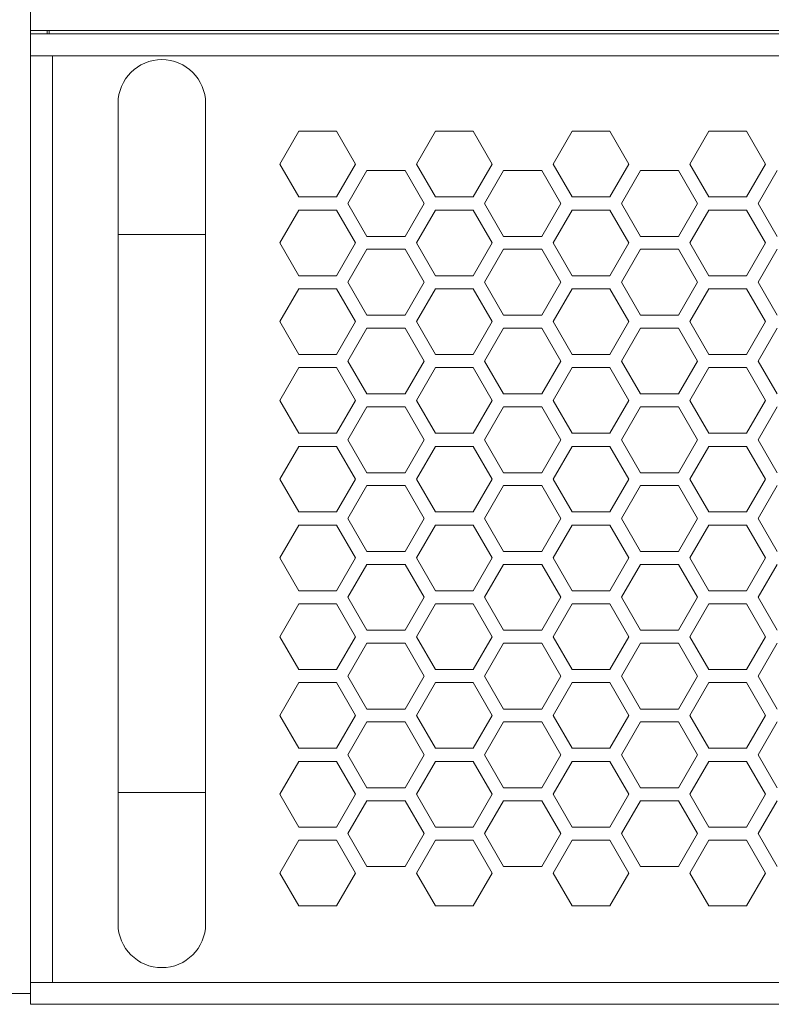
# Model space of a CAD drawing. Header units: millimetres. Extents: x 3082 to 3675, y 388 to 1418.
# Tile 3 of 22: x 3153 to 3222, y 481 to 571. Entities that reach past the tile are written whole.
import ezdxf

# ---------------------------------------------------------------- set-up
doc = ezdxf.new("R2010")
doc.units = ezdxf.units.MM
doc.header["$PDSIZE"] = -1
doc.dimstyles.new('ISO-25', dxfattribs={"dimtxt": 2.5, "dimasz": 2.5, "dimexe": 1.25, "dimexo": 0.625, "dimtad": 1, "dimtxsty": 'Standard', "dimcen": 2.5, "dimadec": 0, "dimazin": 0, "dimtfac": 1, "dimtmove": 0, "dimatfit": 3, "dimfxl": 0, "dimarcsym": 0})

# ---------------------------------------------------------------- blocks, each defined once
blk = doc.blocks.new('*D88')
at = {"color": 4, "linetype": 'ByBlock', "lineweight": -2, "transparency": 16777216}
for p, q in [((3148.943, 663.883), (3090.361, 663.883)), ((3095.361, 643.883), (3095.361, 600.716)), ((3095.361, 500.883), (3095.361, 544.05)), ((3148.943, 480.883), (3090.361, 480.883))]:
    blk.add_line(p, q, dxfattribs=at)
at = {"color": 4, "linetype": 'ByBlock', "transparency": 16777216}
for points in [[(3092.028, 643.883), (3098.694, 643.883), (3095.361, 663.883)], [(3092.028, 500.883), (3098.694, 500.883), (3095.361, 480.883)]]:
    blk.add_solid(points, dxfattribs=at)
at = {"layer": 'Defpoints', "color": 0, "linetype": 'ByBlock', "transparency": 16777216}
for p in [(3153.943, 663.883), (3095.361, 480.883), (3153.943, 480.883)]:
    blk.add_point(p, dxfattribs=at)
at = {"color": 4, "linetype": 'ByBlock', "lineweight": 5, "transparency": 16777216, "insert": (3095.361, 572.383), "char_height": 20, "attachment_point": 5, "rotation": 90}
blk.add_mtext('183', dxfattribs=at)
blk = doc.blocks.new('*D89')
at = {"color": 4, "linetype": 'ByBlock', "lineweight": -2, "transparency": 16777216}
for p, q in [((3128.943, 481.883), (3128.943, 399.416)), ((3618.943, 481.883), (3618.943, 399.416)), ((3148.943, 404.416), (3337.54, 404.416)), ((3598.943, 404.416), (3397.54, 404.416))]:
    blk.add_line(p, q, dxfattribs=at)
at = {"color": 4, "linetype": 'ByBlock', "transparency": 16777216}
for points in [[(3148.943, 407.749), (3148.943, 401.082), (3128.943, 404.416)], [(3598.943, 407.749), (3598.943, 401.082), (3618.943, 404.416)]]:
    blk.add_solid(points, dxfattribs=at)
at = {"layer": 'Defpoints', "color": 0, "linetype": 'ByBlock', "transparency": 16777216}
for p in [(3128.943, 486.883), (3618.943, 486.883), (3618.943, 404.416)]:
    blk.add_point(p, dxfattribs=at)
at = {"color": 4, "linetype": 'ByBlock', "lineweight": 5, "transparency": 16777216, "insert": (3367.54, 414.416), "char_height": 20, "attachment_point": 2}
blk.add_mtext('490', dxfattribs=at)
blk = doc.blocks.new('*D91')
at = {"color": 4, "linetype": 'ByBlock', "lineweight": -2, "transparency": 16777216}
for p, q in [((3139.957, 522.877), (3139.957, 443.782)), ((3608, 522.883), (3608, 443.782)), ((3159.957, 448.782), (3343.201, 448.782)), ((3588, 448.782), (3406.534, 448.782))]:
    blk.add_line(p, q, dxfattribs=at)
at = {"color": 4, "linetype": 'ByBlock', "transparency": 16777216}
for points in [[(3159.957, 452.115), (3159.957, 445.449), (3139.957, 448.782)], [(3588, 452.115), (3588, 445.449), (3608, 448.782)]]:
    blk.add_solid(points, dxfattribs=at)
at = {"layer": 'Defpoints', "color": 0, "linetype": 'ByBlock', "transparency": 16777216}
for p in [(3139.957, 527.877), (3608, 527.883), (3139.957, 448.782)]:
    blk.add_point(p, dxfattribs=at)
at = {"color": 4, "linetype": 'ByBlock', "lineweight": 5, "transparency": 16777216, "insert": (3374.868, 448.782), "char_height": 20, "attachment_point": 5}
blk.add_mtext('468', dxfattribs=at)

msp = doc.modelspace()

# ---------------------------------------------------------------- linework, layer by layer
at = {"color": 0, "linetype": 'ByBlock', "lineweight": 5}
for p, q in [((3153.943, 569.883), (3153.943, 571.883)), ((3593.943, 569.883), (3153.943, 569.883)), ((3153.943, 569.583), (3153.943, 569.883)), ((3155.443, 569.883), (3155.443, 569.583)), ((3155.643, 569.583), (3155.643, 569.883)), ((3153.943, 567.583), (3153.943, 569.583)), ((3153.943, 569.583), (3593.943, 569.583)), ((3153.943, 567.583), (3153.943, 482.883)), ((3153.943, 567.583), (3155.943, 567.583)), ((3155.943, 567.583), (3155.943, 482.883)), ((3591.943, 567.583), (3155.943, 567.583)), ((3161.943, 563.233), (3161.943, 551.233)), ((3169.943, 551.233), (3169.943, 563.233)), ((3178.461, 560.683), (3176.729, 557.683)), ((3178.461, 560.683), (3176.729, 557.683)), ((3181.926, 560.683), (3178.461, 560.683)), ((3183.658, 557.683), (3181.926, 560.683)), ((3190.961, 560.683), (3189.229, 557.683)), ((3194.426, 560.683), (3190.961, 560.683)), ((3196.158, 557.683), (3194.426, 560.683)), ((3203.461, 560.683), (3201.729, 557.683)), ((3206.926, 560.683), (3203.461, 560.683)), ((3208.658, 557.683), (3206.926, 560.683)), ((3215.961, 560.683), (3214.229, 557.683)), ((3219.426, 560.683), (3215.961, 560.683)), ((3221.158, 557.683), (3219.426, 560.683)), ((3176.729, 557.683), (3178.461, 554.683)), ((3181.926, 554.683), (3183.658, 557.683)), ((3189.229, 557.683), (3190.961, 554.683)), ((3194.426, 554.683), (3196.158, 557.683)), ((3201.729, 557.683), (3203.461, 554.683)), ((3206.926, 554.683), (3208.658, 557.683)), ((3214.229, 557.683), (3215.961, 554.683)), ((3219.426, 554.683), (3221.158, 557.683)), ((3184.704, 557.096), (3182.965, 554.083)), ((3188.183, 557.096), (3184.704, 557.096)), ((3189.922, 554.083), (3188.183, 557.096)), ((3197.204, 557.096), (3195.465, 554.083)), ((3200.683, 557.096), (3197.204, 557.096)), ((3202.422, 554.083), (3200.683, 557.096)), ((3209.704, 557.096), (3207.965, 554.083)), ((3213.183, 557.096), (3209.704, 557.096)), ((3214.922, 554.083), (3213.183, 557.096)), ((3222.204, 557.096), (3220.465, 554.083)), ((3178.461, 554.683), (3181.926, 554.683)), ((3190.961, 554.683), (3194.426, 554.683)), ((3203.461, 554.683), (3206.926, 554.683)), ((3215.961, 554.683), (3219.426, 554.683)), ((3182.965, 554.083), (3184.704, 551.07)), ((3188.183, 551.07), (3189.922, 554.083)), ((3195.465, 554.083), (3197.204, 551.07)), ((3200.683, 551.07), (3202.422, 554.083)), ((3207.965, 554.083), (3209.704, 551.07)), ((3213.183, 551.07), (3214.922, 554.083)), ((3220.465, 554.083), (3222.204, 551.07)), ((3178.461, 553.483), (3176.729, 550.483)), ((3181.926, 553.483), (3178.461, 553.483)), ((3183.658, 550.483), (3181.926, 553.483)), ((3190.961, 553.483), (3189.229, 550.483)), ((3194.426, 553.483), (3190.961, 553.483)), ((3196.158, 550.483), (3194.426, 553.483)), ((3203.461, 553.483), (3201.729, 550.483)), ((3206.926, 553.483), (3203.461, 553.483)), ((3208.658, 550.483), (3206.926, 553.483)), ((3215.961, 553.483), (3214.229, 550.483)), ((3219.426, 553.483), (3215.961, 553.483)), ((3221.158, 550.483), (3219.426, 553.483)), ((3161.943, 551.233), (3161.943, 500.233)), ((3169.943, 551.233), (3161.943, 551.233)), ((3169.943, 500.233), (3169.943, 551.233)), ((3184.704, 551.07), (3188.183, 551.07)), ((3197.204, 551.07), (3200.683, 551.07)), ((3209.704, 551.07), (3213.183, 551.07)), ((3176.729, 550.483), (3178.461, 547.483)), ((3181.926, 547.483), (3183.658, 550.483)), ((3189.229, 550.483), (3190.961, 547.483)), ((3194.426, 547.483), (3196.158, 550.483)), ((3201.729, 550.483), (3203.461, 547.483)), ((3206.926, 547.483), (3208.658, 550.483)), ((3214.229, 550.483), (3215.961, 547.483)), ((3219.426, 547.483), (3221.158, 550.483)), ((3184.704, 549.896), (3182.965, 546.883)), ((3188.183, 549.896), (3184.704, 549.896)), ((3189.922, 546.883), (3188.183, 549.896)), ((3197.204, 549.896), (3195.465, 546.883)), ((3200.683, 549.896), (3197.204, 549.896)), ((3202.422, 546.883), (3200.683, 549.896)), ((3209.704, 549.896), (3207.965, 546.883)), ((3213.183, 549.896), (3209.704, 549.896)), ((3214.922, 546.883), (3213.183, 549.896)), ((3222.204, 549.896), (3220.465, 546.883)), ((3178.461, 547.483), (3181.926, 547.483)), ((3190.961, 547.483), (3194.426, 547.483)), ((3203.461, 547.483), (3206.926, 547.483)), ((3215.961, 547.483), (3219.426, 547.483)), ((3182.965, 546.883), (3184.704, 543.87)), ((3188.183, 543.87), (3189.922, 546.883)), ((3195.465, 546.883), (3197.204, 543.87)), ((3200.683, 543.87), (3202.422, 546.883)), ((3207.965, 546.883), (3209.704, 543.87)), ((3213.183, 543.87), (3214.922, 546.883)), ((3220.465, 546.883), (3222.204, 543.87)), ((3178.461, 546.283), (3176.729, 543.283)), ((3181.926, 546.283), (3178.461, 546.283)), ((3183.658, 543.283), (3181.926, 546.283)), ((3190.961, 546.283), (3189.229, 543.283)), ((3194.426, 546.283), (3190.961, 546.283)), ((3196.158, 543.283), (3194.426, 546.283)), ((3203.461, 546.283), (3201.729, 543.283)), ((3206.926, 546.283), (3203.461, 546.283)), ((3208.658, 543.283), (3206.926, 546.283)), ((3215.961, 546.283), (3214.229, 543.283)), ((3219.426, 546.283), (3215.961, 546.283)), ((3221.158, 543.283), (3219.426, 546.283)), ((3184.704, 543.87), (3188.183, 543.87)), ((3197.204, 543.87), (3200.683, 543.87)), ((3209.704, 543.87), (3213.183, 543.87)), ((3176.729, 543.283), (3178.461, 540.283)), ((3181.926, 540.283), (3183.658, 543.283)), ((3189.229, 543.283), (3190.961, 540.283)), ((3194.426, 540.283), (3196.158, 543.283)), ((3201.729, 543.283), (3203.461, 540.283)), ((3206.926, 540.283), (3208.658, 543.283)), ((3214.229, 543.283), (3215.961, 540.283)), ((3219.426, 540.283), (3221.158, 543.283)), ((3184.704, 542.696), (3182.965, 539.683)), ((3188.183, 542.696), (3184.704, 542.696)), ((3189.922, 539.683), (3188.183, 542.696)), ((3197.204, 542.696), (3195.465, 539.683)), ((3200.683, 542.696), (3197.204, 542.696)), ((3202.422, 539.683), (3200.683, 542.696)), ((3209.704, 542.696), (3207.965, 539.683)), ((3213.183, 542.696), (3209.704, 542.696)), ((3214.922, 539.683), (3213.183, 542.696)), ((3222.204, 542.696), (3220.465, 539.683)), ((3178.461, 540.283), (3181.926, 540.283)), ((3190.961, 540.283), (3194.426, 540.283)), ((3203.461, 540.283), (3206.926, 540.283)), ((3215.961, 540.283), (3219.426, 540.283)), ((3182.965, 539.683), (3184.704, 536.67)), ((3188.183, 536.67), (3189.922, 539.683)), ((3195.465, 539.683), (3197.204, 536.67)), ((3200.683, 536.67), (3202.422, 539.683)), ((3207.965, 539.683), (3209.704, 536.67)), ((3213.183, 536.67), (3214.922, 539.683)), ((3220.465, 539.683), (3222.204, 536.67)), ((3178.461, 539.083), (3176.729, 536.083)), ((3181.926, 539.083), (3178.461, 539.083)), ((3183.658, 536.083), (3181.926, 539.083)), ((3190.961, 539.083), (3189.229, 536.083)), ((3194.426, 539.083), (3190.961, 539.083)), ((3196.158, 536.083), (3194.426, 539.083)), ((3203.461, 539.083), (3201.729, 536.083)), ((3206.926, 539.083), (3203.461, 539.083)), ((3208.658, 536.083), (3206.926, 539.083)), ((3215.961, 539.083), (3214.229, 536.083)), ((3219.426, 539.083), (3215.961, 539.083)), ((3221.158, 536.083), (3219.426, 539.083)), ((3184.704, 536.67), (3188.183, 536.67)), ((3197.204, 536.67), (3200.683, 536.67)), ((3209.704, 536.67), (3213.183, 536.67)), ((3176.729, 536.083), (3178.461, 533.083)), ((3181.926, 533.083), (3183.658, 536.083)), ((3189.229, 536.083), (3190.961, 533.083)), ((3194.426, 533.083), (3196.158, 536.083)), ((3201.729, 536.083), (3203.461, 533.083)), ((3206.926, 533.083), (3208.658, 536.083)), ((3214.229, 536.083), (3215.961, 533.083)), ((3219.426, 533.083), (3221.158, 536.083)), ((3184.704, 535.496), (3182.965, 532.483)), ((3188.183, 535.496), (3184.704, 535.496)), ((3189.922, 532.483), (3188.183, 535.496)), ((3197.204, 535.496), (3195.465, 532.483)), ((3200.683, 535.496), (3197.204, 535.496)), ((3202.422, 532.483), (3200.683, 535.496)), ((3209.704, 535.496), (3207.965, 532.483)), ((3213.183, 535.496), (3209.704, 535.496)), ((3214.922, 532.483), (3213.183, 535.496)), ((3222.204, 535.496), (3220.465, 532.483)), ((3178.461, 533.083), (3181.926, 533.083)), ((3190.961, 533.083), (3194.426, 533.083)), ((3203.461, 533.083), (3206.926, 533.083)), ((3215.961, 533.083), (3219.426, 533.083)), ((3182.965, 532.483), (3184.704, 529.47)), ((3188.183, 529.47), (3189.922, 532.483)), ((3195.465, 532.483), (3197.204, 529.47)), ((3200.683, 529.47), (3202.422, 532.483)), ((3207.965, 532.483), (3209.704, 529.47)), ((3213.183, 529.47), (3214.922, 532.483)), ((3220.465, 532.483), (3222.204, 529.47)), ((3178.461, 531.883), (3176.729, 528.883)), ((3181.926, 531.883), (3178.461, 531.883)), ((3183.658, 528.883), (3181.926, 531.883)), ((3190.961, 531.883), (3189.229, 528.883)), ((3194.426, 531.883), (3190.961, 531.883)), ((3196.158, 528.883), (3194.426, 531.883)), ((3203.461, 531.883), (3201.729, 528.883)), ((3206.926, 531.883), (3203.461, 531.883)), ((3208.658, 528.883), (3206.926, 531.883)), ((3215.961, 531.883), (3214.229, 528.883)), ((3219.426, 531.883), (3215.961, 531.883)), ((3221.158, 528.883), (3219.426, 531.883)), ((3184.704, 529.47), (3188.183, 529.47)), ((3197.204, 529.47), (3200.683, 529.47)), ((3209.704, 529.47), (3213.183, 529.47)), ((3176.729, 528.883), (3178.461, 525.883)), ((3181.926, 525.883), (3183.658, 528.883)), ((3189.229, 528.883), (3190.961, 525.883)), ((3194.426, 525.883), (3196.158, 528.883)), ((3201.729, 528.883), (3203.461, 525.883)), ((3206.926, 525.883), (3208.658, 528.883)), ((3214.229, 528.883), (3215.961, 525.883)), ((3219.426, 525.883), (3221.158, 528.883)), ((3184.704, 528.296), (3182.965, 525.283)), ((3188.183, 528.296), (3184.704, 528.296)), ((3189.922, 525.283), (3188.183, 528.296)), ((3197.204, 528.296), (3195.465, 525.283)), ((3200.683, 528.296), (3197.204, 528.296)), ((3202.422, 525.283), (3200.683, 528.296)), ((3209.704, 528.296), (3207.965, 525.283)), ((3213.183, 528.296), (3209.704, 528.296)), ((3214.922, 525.283), (3213.183, 528.296)), ((3222.204, 528.296), (3220.465, 525.283)), ((3178.461, 525.883), (3181.926, 525.883)), ((3190.961, 525.883), (3194.426, 525.883)), ((3203.461, 525.883), (3206.926, 525.883)), ((3215.961, 525.883), (3219.426, 525.883)), ((3182.965, 525.283), (3184.704, 522.27)), ((3188.183, 522.27), (3189.922, 525.283)), ((3195.465, 525.283), (3197.204, 522.27)), ((3200.683, 522.27), (3202.422, 525.283)), ((3207.965, 525.283), (3209.704, 522.27)), ((3213.183, 522.27), (3214.922, 525.283)), ((3220.465, 525.283), (3222.204, 522.27)), ((3178.461, 524.683), (3176.729, 521.683)), ((3181.926, 524.683), (3178.461, 524.683)), ((3183.658, 521.683), (3181.926, 524.683)), ((3190.961, 524.683), (3189.229, 521.683)), ((3194.426, 524.683), (3190.961, 524.683)), ((3196.158, 521.683), (3194.426, 524.683)), ((3203.461, 524.683), (3201.729, 521.683)), ((3206.926, 524.683), (3203.461, 524.683)), ((3208.658, 521.683), (3206.926, 524.683)), ((3215.961, 524.683), (3214.229, 521.683)), ((3219.426, 524.683), (3215.961, 524.683)), ((3221.158, 521.683), (3219.426, 524.683)), ((3184.704, 522.27), (3188.183, 522.27)), ((3197.204, 522.27), (3200.683, 522.27)), ((3209.704, 522.27), (3213.183, 522.27)), ((3176.729, 521.683), (3178.461, 518.683)), ((3181.926, 518.683), (3183.658, 521.683)), ((3189.229, 521.683), (3190.961, 518.683)), ((3194.426, 518.683), (3196.158, 521.683)), ((3201.729, 521.683), (3203.461, 518.683)), ((3206.926, 518.683), (3208.658, 521.683)), ((3214.229, 521.683), (3215.961, 518.683)), ((3219.426, 518.683), (3221.158, 521.683)), ((3184.704, 521.096), (3182.965, 518.083)), ((3188.183, 521.096), (3184.704, 521.096)), ((3189.922, 518.083), (3188.183, 521.096)), ((3197.204, 521.096), (3195.465, 518.083)), ((3200.683, 521.096), (3197.204, 521.096)), ((3202.422, 518.083), (3200.683, 521.096)), ((3209.704, 521.096), (3207.965, 518.083)), ((3213.183, 521.096), (3209.704, 521.096)), ((3214.922, 518.083), (3213.183, 521.096)), ((3222.204, 521.096), (3220.465, 518.083)), ((3178.461, 518.683), (3181.926, 518.683)), ((3190.961, 518.683), (3194.426, 518.683)), ((3203.461, 518.683), (3206.926, 518.683)), ((3215.961, 518.683), (3219.426, 518.683)), ((3182.965, 518.083), (3184.704, 515.07)), ((3188.183, 515.07), (3189.922, 518.083)), ((3195.465, 518.083), (3197.204, 515.07)), ((3200.683, 515.07), (3202.422, 518.083)), ((3207.965, 518.083), (3209.704, 515.07)), ((3213.183, 515.07), (3214.922, 518.083)), ((3220.465, 518.083), (3222.204, 515.07)), ((3178.461, 517.483), (3176.729, 514.483)), ((3181.926, 517.483), (3178.461, 517.483)), ((3183.658, 514.483), (3181.926, 517.483)), ((3190.961, 517.483), (3189.229, 514.483)), ((3194.426, 517.483), (3190.961, 517.483)), ((3196.158, 514.483), (3194.426, 517.483)), ((3203.461, 517.483), (3201.729, 514.483)), ((3206.926, 517.483), (3203.461, 517.483)), ((3208.658, 514.483), (3206.926, 517.483)), ((3215.961, 517.483), (3214.229, 514.483)), ((3219.426, 517.483), (3215.961, 517.483)), ((3221.158, 514.483), (3219.426, 517.483)), ((3184.704, 515.07), (3188.183, 515.07)), ((3197.204, 515.07), (3200.683, 515.07)), ((3209.704, 515.07), (3213.183, 515.07)), ((3176.729, 514.483), (3178.461, 511.483)), ((3181.926, 511.483), (3183.658, 514.483)), ((3189.229, 514.483), (3190.961, 511.483)), ((3194.426, 511.483), (3196.158, 514.483)), ((3201.729, 514.483), (3203.461, 511.483)), ((3206.926, 511.483), (3208.658, 514.483)), ((3214.229, 514.483), (3215.961, 511.483)), ((3219.426, 511.483), (3221.158, 514.483)), ((3184.704, 513.896), (3182.965, 510.883)), ((3188.183, 513.896), (3184.704, 513.896)), ((3189.922, 510.883), (3188.183, 513.896)), ((3197.204, 513.896), (3195.465, 510.883)), ((3200.683, 513.896), (3197.204, 513.896)), ((3202.422, 510.883), (3200.683, 513.896)), ((3209.704, 513.896), (3207.965, 510.883)), ((3213.183, 513.896), (3209.704, 513.896)), ((3214.922, 510.883), (3213.183, 513.896)), ((3222.204, 513.896), (3220.465, 510.883)), ((3178.461, 511.483), (3181.926, 511.483)), ((3190.961, 511.483), (3194.426, 511.483)), ((3203.461, 511.483), (3206.926, 511.483)), ((3215.961, 511.483), (3219.426, 511.483)), ((3182.965, 510.883), (3184.704, 507.87)), ((3188.183, 507.87), (3189.922, 510.883)), ((3195.465, 510.883), (3197.204, 507.87)), ((3200.683, 507.87), (3202.422, 510.883)), ((3207.965, 510.883), (3209.704, 507.87)), ((3213.183, 507.87), (3214.922, 510.883)), ((3220.465, 510.883), (3222.204, 507.87)), ((3178.461, 510.283), (3176.729, 507.283)), ((3181.926, 510.283), (3178.461, 510.283)), ((3183.658, 507.283), (3181.926, 510.283)), ((3190.961, 510.283), (3189.229, 507.283)), ((3194.426, 510.283), (3190.961, 510.283)), ((3196.158, 507.283), (3194.426, 510.283)), ((3203.461, 510.283), (3201.729, 507.283)), ((3206.926, 510.283), (3203.461, 510.283)), ((3208.658, 507.283), (3206.926, 510.283)), ((3215.961, 510.283), (3214.229, 507.283)), ((3219.426, 510.283), (3215.961, 510.283)), ((3221.158, 507.283), (3219.426, 510.283)), ((3184.704, 507.87), (3188.183, 507.87)), ((3197.204, 507.87), (3200.683, 507.87)), ((3209.704, 507.87), (3213.183, 507.87)), ((3176.729, 507.283), (3178.461, 504.283)), ((3181.926, 504.283), (3183.658, 507.283)), ((3189.229, 507.283), (3190.961, 504.283)), ((3194.426, 504.283), (3196.158, 507.283)), ((3201.729, 507.283), (3203.461, 504.283)), ((3206.926, 504.283), (3208.658, 507.283)), ((3214.229, 507.283), (3215.961, 504.283)), ((3219.426, 504.283), (3221.158, 507.283)), ((3184.704, 506.696), (3182.965, 503.683)), ((3188.183, 506.696), (3184.704, 506.696)), ((3189.922, 503.683), (3188.183, 506.696)), ((3197.204, 506.696), (3195.465, 503.683)), ((3200.683, 506.696), (3197.204, 506.696)), ((3202.422, 503.683), (3200.683, 506.696)), ((3209.704, 506.696), (3207.965, 503.683)), ((3213.183, 506.696), (3209.704, 506.696)), ((3214.922, 503.683), (3213.183, 506.696)), ((3222.204, 506.696), (3220.465, 503.683)), ((3178.461, 504.283), (3181.926, 504.283)), ((3190.961, 504.283), (3194.426, 504.283)), ((3203.461, 504.283), (3206.926, 504.283)), ((3215.961, 504.283), (3219.426, 504.283)), ((3182.965, 503.683), (3184.704, 500.67)), ((3188.183, 500.67), (3189.922, 503.683)), ((3195.465, 503.683), (3197.204, 500.67)), ((3200.683, 500.67), (3202.422, 503.683)), ((3207.965, 503.683), (3209.704, 500.67)), ((3213.183, 500.67), (3214.922, 503.683)), ((3220.465, 503.683), (3222.204, 500.67)), ((3178.461, 503.083), (3176.729, 500.083)), ((3181.926, 503.083), (3178.461, 503.083)), ((3183.658, 500.083), (3181.926, 503.083)), ((3190.961, 503.083), (3189.229, 500.083)), ((3194.426, 503.083), (3190.961, 503.083)), ((3196.158, 500.083), (3194.426, 503.083)), ((3203.461, 503.083), (3201.729, 500.083)), ((3206.926, 503.083), (3203.461, 503.083)), ((3208.658, 500.083), (3206.926, 503.083)), ((3215.961, 503.083), (3214.229, 500.083)), ((3219.426, 503.083), (3215.961, 503.083)), ((3221.158, 500.083), (3219.426, 503.083)), ((3184.704, 500.67), (3188.183, 500.67)), ((3197.204, 500.67), (3200.683, 500.67)), ((3209.704, 500.67), (3213.183, 500.67)), ((3161.943, 500.233), (3161.943, 488.233)), ((3169.943, 500.233), (3161.943, 500.233)), ((3169.943, 488.233), (3169.943, 500.233)), ((3176.729, 500.083), (3178.461, 497.083)), ((3181.926, 497.083), (3183.658, 500.083)), ((3189.229, 500.083), (3190.961, 497.083)), ((3194.426, 497.083), (3196.158, 500.083)), ((3201.729, 500.083), (3203.461, 497.083)), ((3206.926, 497.083), (3208.658, 500.083)), ((3214.229, 500.083), (3215.961, 497.083)), ((3219.426, 497.083), (3221.158, 500.083)), ((3184.704, 499.496), (3182.965, 496.483)), ((3188.183, 499.496), (3184.704, 499.496)), ((3189.922, 496.483), (3188.183, 499.496)), ((3197.204, 499.496), (3195.465, 496.483)), ((3200.683, 499.496), (3197.204, 499.496)), ((3202.422, 496.483), (3200.683, 499.496)), ((3209.704, 499.496), (3207.965, 496.483)), ((3213.183, 499.496), (3209.704, 499.496)), ((3214.922, 496.483), (3213.183, 499.496)), ((3222.204, 499.496), (3220.465, 496.483)), ((3178.461, 497.083), (3181.926, 497.083)), ((3190.961, 497.083), (3194.426, 497.083)), ((3203.461, 497.083), (3206.926, 497.083)), ((3215.961, 497.083), (3219.426, 497.083)), ((3182.965, 496.483), (3184.704, 493.47)), ((3188.183, 493.47), (3189.922, 496.483)), ((3195.465, 496.483), (3197.204, 493.47)), ((3200.683, 493.47), (3202.422, 496.483)), ((3207.965, 496.483), (3209.704, 493.47)), ((3213.183, 493.47), (3214.922, 496.483)), ((3220.465, 496.483), (3222.204, 493.47)), ((3178.461, 495.883), (3176.729, 492.883)), ((3181.926, 495.883), (3178.461, 495.883)), ((3183.658, 492.883), (3181.926, 495.883)), ((3190.961, 495.883), (3189.229, 492.883)), ((3194.426, 495.883), (3190.961, 495.883)), ((3196.158, 492.883), (3194.426, 495.883)), ((3203.461, 495.883), (3201.729, 492.883)), ((3206.926, 495.883), (3203.461, 495.883)), ((3208.658, 492.883), (3206.926, 495.883)), ((3215.961, 495.883), (3214.229, 492.883)), ((3219.426, 495.883), (3215.961, 495.883)), ((3221.158, 492.883), (3219.426, 495.883)), ((3184.704, 493.47), (3188.183, 493.47)), ((3197.204, 493.47), (3200.683, 493.47)), ((3209.704, 493.47), (3213.183, 493.47)), ((3176.729, 492.883), (3178.461, 489.883)), ((3181.926, 489.883), (3183.658, 492.883)), ((3189.229, 492.883), (3190.961, 489.883)), ((3194.426, 489.883), (3196.158, 492.883)), ((3201.729, 492.883), (3203.461, 489.883)), ((3206.926, 489.883), (3208.658, 492.883)), ((3214.229, 492.883), (3215.961, 489.883)), ((3219.426, 489.883), (3221.158, 492.883)), ((3178.461, 489.883), (3181.926, 489.883)), ((3190.961, 489.883), (3194.426, 489.883)), ((3203.461, 489.883), (3206.926, 489.883)), ((3215.961, 489.883), (3219.426, 489.883)), ((3153.943, 480.883), (3153.943, 482.883)), ((3153.943, 482.883), (3155.943, 482.883)), ((3155.943, 482.883), (3591.943, 482.883)), ((3151.943, 481.883), (3153.943, 481.883)), ((3593.943, 480.883), (3153.943, 480.883))]:
    msp.add_line(p, q, dxfattribs=at)
for centre, start, end in [((3165.943, 563.233), 0, 180), ((3165.943, 488.233), 180, 0)]:
    msp.add_arc(centre, 4, start, end, dxfattribs=at)

# ---------------------------------------------------------------- dimensions: what is measured, and where the dimension line sits
dim = msp.add_linear_dim(base=(3095.361, 480.883), p1=(3153.943, 663.883), p2=(3153.943, 480.883), angle=90, dimstyle='ISO-25', override={"dimtxt": 20, "dimasz": 20, "dimexe": 5, "dimexo": 5, "dimgap": 5, "dimtad": 0, "dimdec": 1, "dimdsep": 46, "dimclrd": 4, "dimclre": 4, "dimclrt": 4, "dimadec": 2, "dimazin": 2, "dimtdec": 1, "dimtzin": 0}, dxfattribs=at)
dim.commit()
dim.dimension.update_dxf_attribs({"geometry": '*D88', "text_midpoint": (3095.361, 572.383)})
for base, p1, p2, picture, middle in [((3139.957, 448.782), (3608, 527.883), (3139.957, 527.877), '*D91', (3374.868, 448.782)), ((3618.943, 404.416), (3128.943, 486.883), (3618.943, 486.883), '*D89', (3367.54, 404.416))]:
    dim = msp.add_linear_dim(base=base, p1=p1, p2=p2, dimstyle='ISO-25', override={"dimtxt": 20, "dimasz": 20, "dimexe": 5, "dimexo": 5, "dimgap": 5, "dimtad": 0, "dimdec": 1, "dimdsep": 46, "dimclrd": 4, "dimclre": 4, "dimclrt": 4, "dimadec": 2, "dimazin": 2, "dimtdec": 1, "dimtzin": 0}, dxfattribs=at)
    dim.commit()
    dim.dimension.update_dxf_attribs({"geometry": picture, "text_midpoint": middle, "dimtype": 160})

doc.saveas('drawing.dxf')
